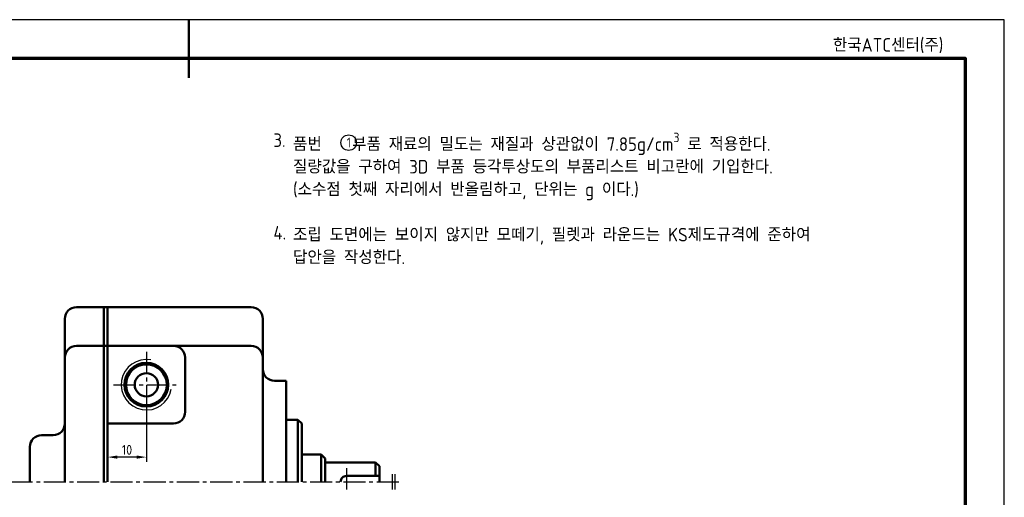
# Model space of a CAD drawing. Header units: millimetres. Extents: x -931 to 715, y 0 to 980.
# Tile 6 of 12: x -764 to -511, y 339 to 462. Entities that reach past the tile are written whole.
import ezdxf
from ezdxf.enums import TextEntityAlignment as Align

# ---------------------------------------------------------------- set-up
doc = ezdxf.new("R2010")
doc.units = ezdxf.units.MM
doc.header["$LTSCALE"] = 0.3
doc.linetypes.add('CENTER2', pattern=[28.575, 19.05, -3.175, 3.175, -3.175])
doc.linetypes.add('연속', pattern=[0])
for name, color, linetype, lineweight in [('가는선', 1, 'Continuous', 25), ('문자', 2, 'Continuous', 35), ('외형선', 3, 'Continuous', 50), ('윤곽선', 5, 'Continuous', 70), ('중심선', 1, 'CENTER2', 25)]:
    doc.layers.add(name, color=color, linetype=linetype, lineweight=lineweight)
doc.styles.get("Standard").update_dxf_attribs({"font": 'isocp.shx', "bigfont": 'whgtxt.shx'})
doc.dimstyles.new('ISO-25', dxfattribs={"dimtxt": 2.5, "dimasz": 2.5, "dimexe": 1.25, "dimexo": 0.625, "dimtad": 1, "dimdsep": 46, "dimtxsty": 'Standard', "dimcen": 0, "dimadec": 0, "dimazin": 0, "dimtfac": 1, "dimtmove": 0, "dimatfit": 3, "dimfxl": 1, "dimarcsym": 0})

# ---------------------------------------------------------------- blocks, each defined once
blk = doc.blocks.new('*U7')
blk.add_circle((251.174, 265.315), 2)
at = {"layer": 'Defpoints'}
blk.add_lwpolyline([(0, 0), (420, 0), (420, 297), (0, 297)], close=True, dxfattribs=at)
at = {"layer": '가는선'}
for p, q in [((262.341, 179.934), (262.341, 175.934)), ((263.091, 179.934), (263.091, 175.934))]:
    blk.add_line(p, q, dxfattribs=at)
blk.add_arc((199.091, 202.934), 6.495, 80, 350, dxfattribs=at)
at = {"layer": '외형선'}
for p, q in [((210, 297), (210, 282)), ((181.091, 222.934), (226.091, 222.934)), ((188.091, 177.934), (188.091, 222.934)), ((189.091, 177.934), (189.091, 222.934)), ((178.091, 219.934), (178.091, 177.934)), ((229.091, 177.934), (229.091, 219.934)), ((226.091, 212.934), (181.091, 212.934)), ((209.091, 195.934), (209.091, 209.934)), ((232.091, 203.934), (235.091, 203.934)), ((235.091, 177.934), (235.091, 203.934)), ((189.091, 192.934), (206.091, 192.934)), ((235.091, 193.934), (238.091, 193.934)), ((238.091, 177.934), (238.091, 193.934)), ((239.091, 192.934), (238.091, 193.934)), ((239.091, 177.934), (239.091, 192.934)), ((175.091, 189.934), (172.091, 189.934)), ((169.091, 177.934), (169.091, 186.934)), ((244.091, 184.934), (239.091, 184.934)), ((245.091, 183.934), (244.091, 184.934)), ((244.091, 184.934), (244.091, 177.934)), ((245.091, 183.934), (245.091, 177.934)), ((258.091, 182.934), (245.091, 182.934)), ((258.091, 179.434), (258.091, 182.934)), ((259.091, 181.934), (258.091, 182.934)), ((259.091, 181.934), (259.091, 177.934)), ((250.591, 179.434), (258.091, 179.434))]:
    blk.add_line(p, q, dxfattribs=at)
for radius in [5.638, 5.295, 5.25, 3]:
    blk.add_circle((199.091, 202.934), radius, dxfattribs=at)
for centre, start, end in [((181.091, 219.934), 90, 180), ((226.091, 219.934), 0, 90), ((181.091, 209.934), 90, 180), ((206.091, 209.934), 0, 90), ((226.091, 209.934), 0, 90), ((232.091, 206.934), 180, 270), ((206.091, 195.934), 270, 0), ((175.091, 192.934), 270, 0), ((172.091, 186.934), 90, 180)]:
    blk.add_arc(centre, 3, start, end, dxfattribs=at)
blk.add_open_spline([(250.591, 179.434), (250.402, 179.434), (250.2, 179.396), (249.831, 179.243), (249.663, 179.127), (249.398, 178.862), (249.283, 178.694), (249.129, 178.325), (249.091, 178.124), (249.091, 177.934)], degree=3, knots=[0, 0, 0, 0, 0.05689159, 0.05689159, 0.11378318, 0.11378318, 0.17065782, 0.17065782, 0.22753246, 0.22753246, 0.22753246, 0.22753246], dxfattribs=at)
blk.add_rational_spline([(258.091, 179.434), (258.654, 179.434), (259.091, 179.434)], [1.05591605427, 1.03480179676, 1], degree=2, dxfattribs=at)
at = {"layer": '윤곽선'}
blk.add_lwpolyline([(10, 10), (410, 10), (410, 287), (10, 287)], close=True, dxfattribs=at)
at = {"layer": '중심선'}
for p, q in [((199.091, 211.429), (199.091, 194.439)), ((190.597, 202.934), (207.586, 202.934)), ((250.591, 181.434), (250.591, 175.934)), ((164.091, 177.934), (264.091, 177.934))]:
    blk.add_line(p, q, dxfattribs=at)
for s, width, gutter_width, heights, insert, char_height, attachment_point in [('\\A1;\\P\\P품번 {\\fGulim|b0|i0|c129|p50;   } 부품 재료의 밀도는 재질과 상관없이 7.85g/cm{\\H0.7x;\\S3^ ;} 로 적용한다. 질량값을 구하여 3D 부품 등각투상도의 부품리스트 비고란에 기입한다. (소수점 첫째 자리에서 반올림하고, 단위는 g 이다.)\\P\\P조립 도면에는 보이지 않지만 모떼기, 필렛과 라운드는 KS제도규격에 준하여 답안을 작성한다.', 137.13229, 25, [110.872], (236.847, 256.789), 3.5, 4), ('\\A1;3.', 138.28041, 25, [80.451], (231.801, 265.948), 3.5, 4), ('1', 11.59367, 12.5, [0], (250.666, 266.613), 2.5, 1), ('\\A1;4.', 138.28041, 25, [80.451], (231.801, 242.092), 3.5, 4)]:
    blk.add_mtext_dynamic_manual_height_columns(s, width=width, gutter_width=gutter_width, heights=heights, dxfattribs=dict(insert=insert, char_height=char_height, attachment_point=attachment_point))
at = {"layer": '문자'}
blk.add_text('한국ATC센터(주)', height=3.5, dxfattribs=at).set_placement((390.082, 290.482), align=Align.MIDDLE_CENTER)
blk = doc.blocks.new('*D51')
at = {"layer": 'Defpoints', "color": 0, "transparency": 16777216}
for p in [(-731.53, 368.21), (-741.53, 358.21), (-741.53, 349.56)]:
    blk.add_point(p, dxfattribs=at)
at = {"layer": '문자', "color": 0, "linetype": '연속', "lineweight": -2, "transparency": 16777216}
for p, q in [((-731.53, 367.58), (-731.53, 348.31)), ((-741.53, 357.58), (-741.53, 348.31)), ((-734.03, 349.56), (-739.03, 349.56))]:
    blk.add_line(p, q, dxfattribs=at)
at = {"layer": '문자', "color": 0, "transparency": 16777216}
for points in [[(-739.03, 349.98), (-739.03, 349.15), (-741.53, 349.56)], [(-734.03, 349.98), (-734.03, 349.15), (-731.53, 349.56)]]:
    blk.add_solid(points, dxfattribs=at)
at = {"layer": '문자', "color": 0, "transparency": 16777216, "insert": (-736.53, 351.44), "char_height": 2.5, "attachment_point": 5}
blk.add_mtext('10', dxfattribs=at)

msp = doc.modelspace()

# ---------------------------------------------------------------- block references
msp.add_blockref('*U7', (-930.623, 165.272))

# ---------------------------------------------------------------- next in the draw order: dimensions: what is measured, and where the dimension line sits
at = {"layer": '문자'}
dim = msp.add_linear_dim(base=(-741.532, 349.565), p1=(-731.532, 368.206), p2=(-741.532, 358.206), dimstyle='ISO-25', dxfattribs=at)
dim.commit()
dim.dimension.update_dxf_attribs({"geometry": '*D51', "text_midpoint": (-736.532, 351.44)})

doc.saveas('drawing.dxf')
